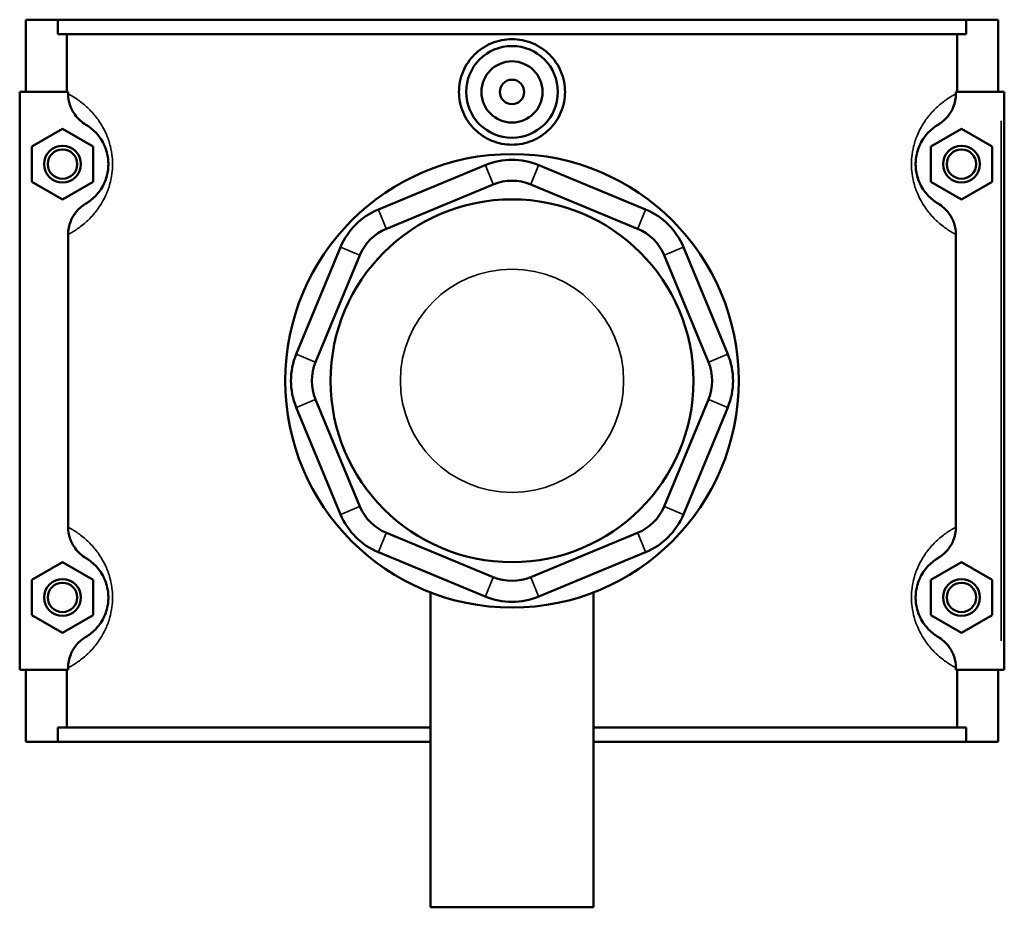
# Model space of a CAD drawing. Header units: inches. Extents: x -1 to 48.3, y -1.4 to 47.7.
# Tile 5 of 8: x 15.9 to 22.2, y 31.6 to 37.3. Entities that reach past the tile are written whole.
import ezdxf

# ---------------------------------------------------------------- set-up
doc = ezdxf.new("R2010")
doc.units = ezdxf.units.IN
doc.header["$MEASUREMENT"] = 0
doc.layers.add('Visible (ANSI)', color=7, linetype='Continuous', lineweight=50)
doc.layers.add('Visible Narrow (ANSI)', color=7, linetype='Continuous', lineweight=35)

msp = doc.modelspace()

# ---------------------------------------------------------------- linework, layer by layer
at = {"layer": 'Visible (ANSI)'}
for p, q in [((15.8919, 37.3092), (15.8919, 36.8442)), ((15.8919, 37.3092), (16.097, 37.3092)), ((16.097, 37.3092), (21.9467, 37.3092)), ((16.097, 37.2162), (16.097, 37.3092)), ((21.9467, 37.3092), (21.9467, 37.2162)), ((21.9467, 37.3092), (22.1519, 37.3092)), ((22.1519, 37.3092), (22.1519, 36.8442)), ((21.9467, 37.2162), (16.097, 37.2162)), ((16.1565, 36.8442), (16.1565, 37.2162)), ((21.8872, 36.8442), (21.8872, 37.2162)), ((16.1645, 36.8442), (15.8525, 36.8442)), ((15.8525, 36.8442), (15.8525, 33.1242)), ((16.1645, 36.8442), (16.1645, 36.8316)), ((21.8792, 36.8316), (21.8792, 36.8442)), ((21.8792, 36.8442), (22.1715, 36.8442)), ((22.1715, 36.8442), (22.1912, 36.8442)), ((22.1912, 33.1242), (22.1912, 36.8442)), ((15.9312, 36.4928), (16.1281, 36.6065)), ((16.1281, 36.6065), (16.3249, 36.4928)), ((21.9156, 36.6065), (21.7188, 36.4928)), ((22.1125, 36.4928), (21.9156, 36.6065)), ((15.9312, 36.2655), (15.9312, 36.4928)), ((16.3249, 36.4928), (16.3249, 36.2655)), ((21.7188, 36.4928), (21.7188, 36.2655)), ((22.1125, 36.2655), (22.1125, 36.4928)), ((18.85, 36.3729), (18.1614, 36.0877)), ((19.8823, 36.0877), (19.1938, 36.3729)), ((16.1281, 36.1519), (15.9312, 36.2655)), ((16.3249, 36.2655), (16.1281, 36.1519)), ((21.7188, 36.2655), (21.9156, 36.1519)), ((21.9156, 36.1519), (22.1125, 36.2655)), ((18.213, 35.9632), (18.9015, 36.2484)), ((19.1422, 36.2484), (19.8307, 35.9632)), ((16.1645, 35.9268), (16.1645, 34.0416)), ((21.8792, 34.0416), (21.8792, 35.9268)), ((17.9183, 35.8446), (17.6331, 35.1561)), ((20.4106, 35.1561), (20.1254, 35.8446)), ((17.7576, 35.1045), (18.0428, 35.7931)), ((20.0009, 35.7931), (20.2861, 35.1045)), ((18.0428, 34.1753), (17.7576, 34.8639)), ((20.2861, 34.8639), (20.0009, 34.1753)), ((17.6331, 34.8123), (17.9183, 34.1238)), ((20.1254, 34.1238), (20.4106, 34.8123)), ((18.9015, 33.72), (18.213, 34.0052)), ((19.8307, 34.0052), (19.1422, 33.72)), ((18.1614, 33.8807), (18.85, 33.5955)), ((19.1938, 33.5955), (19.8823, 33.8807)), ((15.9312, 33.7028), (16.1281, 33.8165)), ((16.1281, 33.8165), (16.3249, 33.7028)), ((21.9156, 33.8165), (21.7188, 33.7028)), ((22.1125, 33.7028), (21.9156, 33.8165)), ((15.9312, 33.4755), (15.9312, 33.7028)), ((16.3249, 33.7028), (16.3249, 33.4755)), ((21.7188, 33.7028), (21.7188, 33.4755)), ((22.1125, 33.4755), (22.1125, 33.7028)), ((18.4982, 33.6214), (18.4982, 31.5942)), ((19.5455, 33.6214), (19.5455, 31.5942)), ((16.1281, 33.3619), (15.9312, 33.4755)), ((16.3249, 33.4755), (16.1281, 33.3619)), ((21.7188, 33.4755), (21.9156, 33.3619)), ((21.9156, 33.3619), (22.1125, 33.4755)), ((15.8525, 33.1242), (16.1645, 33.1242)), ((15.8919, 33.1242), (15.8919, 32.6592)), ((16.1565, 32.7522), (16.1565, 33.1242)), ((16.1645, 33.1368), (16.1645, 33.1242)), ((21.8792, 33.1242), (21.8792, 33.1368)), ((22.1715, 33.1242), (21.8792, 33.1242)), ((21.8872, 32.7522), (21.8872, 33.1242)), ((22.1519, 33.1242), (22.1519, 32.6592)), ((22.1912, 33.1242), (22.1715, 33.1242)), ((18.4982, 32.7522), (16.097, 32.7522)), ((16.097, 32.6592), (16.097, 32.7522)), ((21.9467, 32.7522), (19.5455, 32.7522)), ((21.9467, 32.7522), (21.9467, 32.6592)), ((16.097, 32.6592), (15.8919, 32.6592)), ((16.097, 32.6592), (18.4982, 32.6592)), ((19.5455, 32.6592), (21.9467, 32.6592)), ((22.1519, 32.6592), (21.9467, 32.6592)), ((18.4982, 31.5942), (19.5455, 31.5942))]:
    msp.add_line(p, q, dxfattribs=at)
for centre, radius in [((19.0219, 36.8442), 0.2953), ((19.0219, 36.8442), 0.1969), ((19.0219, 36.8442), 0.0787), ((16.1281, 36.3792), 0.1181), ((16.1281, 36.3792), 0.0945), ((21.9156, 36.3792), 0.1181), ((21.9156, 36.3792), 0.0945), ((19.0219, 34.9842), 1.4599), ((19.0219, 34.9842), 1.168), ((16.1281, 33.5892), 0.1181), ((16.1281, 33.5892), 0.0945), ((21.9156, 33.5892), 0.1181), ((21.9156, 33.5892), 0.0945)]:
    msp.add_circle(centre, radius, dxfattribs=at)
for centre, radius, start, end in [((19.0219, 35.9579), 0.4492, 67.5, 112.5), ((19.0219, 35.9579), 0.3144, 67.5, 112.5), ((18.3333, 35.6727), 0.4492, 112.5, 157.5), ((19.7104, 35.6727), 0.4492, 22.5, 67.5), ((18.3333, 35.6727), 0.3144, 112.5, 157.5), ((19.7104, 35.6727), 0.3144, 22.5, 67.5), ((18.0481, 34.9842), 0.4492, 157.5, 202.5), ((19.9956, 34.9842), 0.4492, 337.5, 22.5), ((18.0481, 34.9842), 0.3144, 157.5, 202.5), ((19.9956, 34.9842), 0.3144, 337.5, 22.5), ((18.3333, 34.2957), 0.3144, 202.5, 247.5), ((19.7104, 34.2957), 0.3144, 292.5, 337.5), ((18.3333, 34.2957), 0.4492, 202.5, 247.5), ((19.7104, 34.2957), 0.4492, 292.5, 337.5), ((19.0219, 34.0105), 0.3144, 247.5, 292.5), ((19.0219, 34.0105), 0.4492, 247.5, 292.5)]:
    msp.add_arc(centre, radius, start, end, dxfattribs=at)
for points, knots in [([(19.3633, 36.8442), (19.3633, 36.8014), (19.3546, 36.7557), (19.3196, 36.6719), (19.2932, 36.6338), (19.2326, 36.5736), (19.1942, 36.5475), (19.1103, 36.513), (19.0646, 36.5045), (18.9791, 36.5045), (18.9335, 36.513), (18.8495, 36.5475), (18.8111, 36.5736), (18.7505, 36.6338), (18.7241, 36.6719), (18.6891, 36.7557), (18.6804, 36.8014), (18.6804, 36.887), (18.6891, 36.9326), (18.7241, 37.0165), (18.7505, 37.0546), (18.8111, 37.1148), (18.8495, 37.1408), (18.9335, 37.1754), (18.9791, 37.1839), (19.0646, 37.1839), (19.1103, 37.1754), (19.1942, 37.1408), (19.2326, 37.1148), (19.2932, 37.0546), (19.3196, 37.0165), (19.3546, 36.9326), (19.3633, 36.887), (19.3633, 36.8442)], [0, 0, 0, 0, 0.326333, 0.326333, 0.652666, 0.652666, 0.97861, 0.97861, 1.304554, 1.304554, 1.630498, 1.630498, 1.956443, 1.956443, 2.282775, 2.282775, 2.609108, 2.609108, 2.935441, 2.935441, 3.261774, 3.261774, 3.587718, 3.587718, 3.913662, 3.913662, 4.239607, 4.239607, 4.565551, 4.565551, 4.891884, 4.891884, 5.218216, 5.218216, 5.218216, 5.218216]), ([(16.1645, 36.8316), (16.1645, 36.8073), (16.1685, 36.7831), (16.1839, 36.7371), (16.1952, 36.7154), (16.2284, 36.6704), (16.2522, 36.649), (16.2793, 36.6328)], [-0.6116053, -0.6116053, -0.6116053, -0.6116053, -0.4261876, -0.4261876, -0.2412182, -0.2412182, 0, 0, 0, 0]), ([(21.7644, 36.6328), (21.7863, 36.6458), (21.806, 36.6623), (21.8395, 36.701), (21.8531, 36.7231), (21.8736, 36.7739), (21.8792, 36.8026), (21.8792, 36.8316)], [-0.6110334, -0.6110334, -0.6110334, -0.6110334, -0.4169543, -0.4169543, -0.2208786, -0.2208786, 0, 0, 0, 0]), ([(16.2793, 36.6328), (16.2856, 36.629), (16.2927, 36.6245), (16.3101, 36.612), (16.3209, 36.6034), (16.3418, 36.5833), (16.3517, 36.5727), (16.3702, 36.5488), (16.3788, 36.536), (16.3925, 36.5112), (16.3977, 36.5003), (16.4078, 36.475), (16.4125, 36.4602), (16.4189, 36.4317), (16.421, 36.4185), (16.423, 36.3964), (16.4234, 36.3878), (16.4234, 36.3792), (16.4234, 36.3706), (16.423, 36.3619), (16.421, 36.3399), (16.4189, 36.3267), (16.4125, 36.2982), (16.4078, 36.2834), (16.3977, 36.2581), (16.3925, 36.2472), (16.3788, 36.2224), (16.3702, 36.2096), (16.3517, 36.1857), (16.3418, 36.1751), (16.3209, 36.155), (16.3101, 36.1464), (16.2927, 36.1339), (16.2856, 36.1294), (16.2793, 36.1256)], [0.684808, 0.684808, 0.684808, 0.684808, 1.066831, 1.066831, 1.547853, 1.547853, 1.933859, 1.933859, 2.261983, 2.261983, 2.476964, 2.476964, 2.7169, 2.7169, 2.902021, 2.902021, 3.017722, 3.017722, 3.017722, 3.133422, 3.133422, 3.318544, 3.318544, 3.55848, 3.55848, 3.773461, 3.773461, 4.101584, 4.101584, 4.48759, 4.48759, 4.968612, 4.968612, 5.350636, 5.350636, 5.350636, 5.350636]), ([(21.7644, 36.1256), (21.7581, 36.1294), (21.751, 36.1339), (21.7336, 36.1464), (21.7228, 36.155), (21.7019, 36.1751), (21.692, 36.1857), (21.6735, 36.2096), (21.6649, 36.2224), (21.6513, 36.2472), (21.646, 36.2581), (21.636, 36.2834), (21.6312, 36.2982), (21.6248, 36.3267), (21.6227, 36.3399), (21.6207, 36.3619), (21.6204, 36.3706), (21.6204, 36.3792), (21.6204, 36.3878), (21.6207, 36.3964), (21.6227, 36.4185), (21.6248, 36.4317), (21.6312, 36.4602), (21.636, 36.475), (21.646, 36.5003), (21.6513, 36.5112), (21.6649, 36.536), (21.6735, 36.5488), (21.692, 36.5727), (21.7019, 36.5833), (21.7228, 36.6034), (21.7336, 36.612), (21.751, 36.6245), (21.7581, 36.629), (21.7644, 36.6328)], [0.684808, 0.684808, 0.684808, 0.684808, 1.066832, 1.066832, 1.547854, 1.547854, 1.933859, 1.933859, 2.261983, 2.261983, 2.476964, 2.476964, 2.7169, 2.7169, 2.902021, 2.902021, 3.017722, 3.017722, 3.017722, 3.133422, 3.133422, 3.318544, 3.318544, 3.55848, 3.55848, 3.773461, 3.773461, 4.101584, 4.101584, 4.48759, 4.48759, 4.968611, 4.968611, 5.350636, 5.350636, 5.350636, 5.350636]), ([(16.2793, 36.1256), (16.2575, 36.1126), (16.2377, 36.0961), (16.2042, 36.0574), (16.1906, 36.0353), (16.1701, 35.9845), (16.1645, 35.9558), (16.1645, 35.9268)], [-0.6110334, -0.6110334, -0.6110334, -0.6110334, -0.4169543, -0.4169543, -0.2208786, -0.2208786, 0, 0, 0, 0]), ([(21.8792, 35.9268), (21.8792, 35.9511), (21.8753, 35.9753), (21.8598, 36.0213), (21.8485, 36.043), (21.8153, 36.088), (21.7916, 36.1094), (21.7644, 36.1256)], [-0.6116053, -0.6116053, -0.6116053, -0.6116053, -0.4261876, -0.4261876, -0.2412182, -0.2412182, 0, 0, 0, 0]), ([(16.1645, 34.0416), (16.1645, 34.0173), (16.1685, 33.9931), (16.1839, 33.9471), (16.1952, 33.9254), (16.2284, 33.8804), (16.2522, 33.859), (16.2793, 33.8428)], [-0.6116053, -0.6116053, -0.6116053, -0.6116053, -0.4261876, -0.4261876, -0.2412182, -0.2412182, 0, 0, 0, 0]), ([(21.7644, 33.8428), (21.7863, 33.8558), (21.806, 33.8723), (21.8395, 33.911), (21.8531, 33.9331), (21.8736, 33.9839), (21.8792, 34.0126), (21.8792, 34.0416)], [-0.6110334, -0.6110334, -0.6110334, -0.6110334, -0.4169543, -0.4169543, -0.2208786, -0.2208786, 0, 0, 0, 0]), ([(16.2793, 33.8428), (16.2856, 33.839), (16.2927, 33.8345), (16.3101, 33.822), (16.3209, 33.8134), (16.3418, 33.7933), (16.3517, 33.7827), (16.3702, 33.7588), (16.3788, 33.746), (16.3925, 33.7212), (16.3977, 33.7103), (16.4078, 33.685), (16.4125, 33.6702), (16.4189, 33.6417), (16.421, 33.6285), (16.423, 33.6064), (16.4234, 33.5978), (16.4234, 33.5892), (16.4234, 33.5806), (16.423, 33.5719), (16.421, 33.5499), (16.4189, 33.5367), (16.4125, 33.5082), (16.4078, 33.4934), (16.3977, 33.4681), (16.3925, 33.4572), (16.3788, 33.4324), (16.3702, 33.4196), (16.3517, 33.3957), (16.3418, 33.3851), (16.3209, 33.365), (16.3101, 33.3564), (16.2927, 33.3439), (16.2856, 33.3394), (16.2793, 33.3356)], [0.684808, 0.684808, 0.684808, 0.684808, 1.066832, 1.066832, 1.547853, 1.547853, 1.933859, 1.933859, 2.261983, 2.261983, 2.476964, 2.476964, 2.7169, 2.7169, 2.902021, 2.902021, 3.017722, 3.017722, 3.017722, 3.133422, 3.133422, 3.318544, 3.318544, 3.55848, 3.55848, 3.773461, 3.773461, 4.101584, 4.101584, 4.48759, 4.48759, 4.968612, 4.968612, 5.350636, 5.350636, 5.350636, 5.350636]), ([(21.7644, 33.3356), (21.7581, 33.3394), (21.751, 33.3439), (21.7336, 33.3564), (21.7228, 33.365), (21.7019, 33.3851), (21.692, 33.3957), (21.6735, 33.4196), (21.6649, 33.4324), (21.6513, 33.4572), (21.646, 33.4681), (21.636, 33.4934), (21.6312, 33.5082), (21.6248, 33.5367), (21.6227, 33.5499), (21.6207, 33.5719), (21.6204, 33.5806), (21.6204, 33.5892), (21.6204, 33.5978), (21.6207, 33.6064), (21.6227, 33.6285), (21.6248, 33.6417), (21.6312, 33.6702), (21.636, 33.685), (21.646, 33.7103), (21.6513, 33.7212), (21.6649, 33.746), (21.6735, 33.7588), (21.692, 33.7827), (21.7019, 33.7933), (21.7228, 33.8134), (21.7336, 33.822), (21.751, 33.8345), (21.7581, 33.839), (21.7644, 33.8428)], [0.684727, 0.684727, 0.684727, 0.684727, 1.066752, 1.066752, 1.547774, 1.547774, 1.933779, 1.933779, 2.261903, 2.261903, 2.476883, 2.476883, 2.716819, 2.716819, 2.90194, 2.90194, 3.017641, 3.017641, 3.017641, 3.133342, 3.133342, 3.318463, 3.318463, 3.558399, 3.558399, 3.773379, 3.773379, 4.101503, 4.101503, 4.487508, 4.487508, 4.968529, 4.968529, 5.350555, 5.350555, 5.350555, 5.350555]), ([(16.2793, 33.3356), (16.2575, 33.3226), (16.2377, 33.3061), (16.2042, 33.2674), (16.1906, 33.2453), (16.1701, 33.1945), (16.1645, 33.1658), (16.1645, 33.1368)], [-0.6110334, -0.6110334, -0.6110334, -0.6110334, -0.4169543, -0.4169543, -0.2208786, -0.2208786, 0, 0, 0, 0]), ([(21.8792, 33.1368), (21.8792, 33.1611), (21.8753, 33.1853), (21.8598, 33.2313), (21.8485, 33.253), (21.8153, 33.298), (21.7916, 33.3194), (21.7644, 33.3356)], [-0.6116053, -0.6116053, -0.6116053, -0.6116053, -0.4261876, -0.4261876, -0.2412182, -0.2412182, 0, 0, 0, 0])]:
    msp.add_open_spline(points, degree=3, knots=knots, dxfattribs=at)
at = {"layer": 'Visible Narrow (ANSI)'}
for p, q in [((22.1715, 36.6582), (22.1715, 33.3102)), ((18.8989, 36.2547), (18.8525, 36.3667)), ((19.1448, 36.2547), (19.1912, 36.3667)), ((18.164, 36.0815), (18.2104, 35.9695)), ((19.8333, 35.9695), (19.8797, 36.0815)), ((18.0366, 35.7956), (17.9245, 35.842)), ((20.0071, 35.7956), (20.1192, 35.842)), ((17.7514, 35.1071), (17.6393, 35.1535)), ((20.2923, 35.1071), (20.4044, 35.1535)), ((17.7514, 34.8613), (17.6393, 34.8149)), ((20.2923, 34.8613), (20.4044, 34.8149)), ((18.0366, 34.1728), (17.9245, 34.1263)), ((20.0071, 34.1728), (20.1192, 34.1263)), ((18.2104, 33.9989), (18.164, 33.8869)), ((19.8333, 33.9989), (19.8797, 33.8869)), ((18.8989, 33.7137), (18.8525, 33.6017)), ((19.1448, 33.7137), (19.1912, 33.6017))]:
    msp.add_line(p, q, dxfattribs=at)
msp.add_circle((19.0219, 34.9842), 0.7187, dxfattribs=at)
for points, knots in [([(16.1645, 35.9268), (16.1791, 35.9345), (16.1962, 35.9442), (16.2341, 35.9693), (16.2547, 35.9845), (16.2947, 36.0198), (16.3135, 36.0385), (16.3488, 36.0806), (16.3652, 36.1031), (16.3912, 36.1468), (16.4012, 36.1659), (16.4204, 36.2105), (16.4294, 36.2366), (16.4417, 36.2868), (16.4457, 36.31), (16.4494, 36.3488), (16.4501, 36.364), (16.4501, 36.3792), (16.4501, 36.3944), (16.4494, 36.4096), (16.4457, 36.4484), (16.4417, 36.4716), (16.4294, 36.5218), (16.4204, 36.5478), (16.4012, 36.5925), (16.3912, 36.6115), (16.3652, 36.6553), (16.3488, 36.6777), (16.3135, 36.7199), (16.2947, 36.7386), (16.2547, 36.7739), (16.2341, 36.7891), (16.1962, 36.8142), (16.1791, 36.8239), (16.1645, 36.8316)], [-5.471779, -5.471779, -5.471779, -5.471779, -4.968612, -4.968612, -4.48759, -4.48759, -4.101584, -4.101584, -3.773461, -3.773461, -3.55848, -3.55848, -3.318544, -3.318544, -3.133422, -3.133422, -3.017722, -3.017722, -3.017722, -2.902021, -2.902021, -2.7169, -2.7169, -2.476964, -2.476964, -2.261983, -2.261983, -1.933859, -1.933859, -1.547853, -1.547853, -1.066831, -1.066831, -0.563664, -0.563664, -0.563664, -0.563664]), ([(21.8792, 36.8316), (21.8646, 36.8239), (21.8475, 36.8142), (21.8096, 36.7891), (21.789, 36.7739), (21.749, 36.7386), (21.7303, 36.7199), (21.6949, 36.6777), (21.6785, 36.6553), (21.6525, 36.6115), (21.6426, 36.5925), (21.6233, 36.5478), (21.6143, 36.5218), (21.602, 36.4716), (21.598, 36.4484), (21.5943, 36.4096), (21.5936, 36.3944), (21.5936, 36.3792), (21.5936, 36.364), (21.5943, 36.3488), (21.598, 36.31), (21.602, 36.2868), (21.6143, 36.2366), (21.6233, 36.2105), (21.6426, 36.1659), (21.6525, 36.1468), (21.6785, 36.1031), (21.6949, 36.0806), (21.7303, 36.0385), (21.749, 36.0198), (21.789, 35.9845), (21.8096, 35.9693), (21.8475, 35.9442), (21.8646, 35.9345), (21.8792, 35.9268)], [-5.471779, -5.471779, -5.471779, -5.471779, -4.968611, -4.968611, -4.48759, -4.48759, -4.101584, -4.101584, -3.773461, -3.773461, -3.55848, -3.55848, -3.318544, -3.318544, -3.133422, -3.133422, -3.017722, -3.017722, -3.017722, -2.902021, -2.902021, -2.7169, -2.7169, -2.476964, -2.476964, -2.261983, -2.261983, -1.933859, -1.933859, -1.547854, -1.547854, -1.066832, -1.066832, -0.563664, -0.563664, -0.563664, -0.563664]), ([(16.1645, 33.1368), (16.1791, 33.1445), (16.1962, 33.1542), (16.2341, 33.1793), (16.2547, 33.1945), (16.2947, 33.2298), (16.3135, 33.2485), (16.3488, 33.2906), (16.3652, 33.3131), (16.3912, 33.3568), (16.4012, 33.3759), (16.4204, 33.4205), (16.4294, 33.4466), (16.4417, 33.4968), (16.4457, 33.52), (16.4494, 33.5588), (16.4501, 33.574), (16.4501, 33.5892), (16.4501, 33.6044), (16.4494, 33.6196), (16.4457, 33.6584), (16.4417, 33.6816), (16.4294, 33.7318), (16.4204, 33.7578), (16.4012, 33.8025), (16.3912, 33.8215), (16.3652, 33.8653), (16.3488, 33.8877), (16.3135, 33.9299), (16.2947, 33.9486), (16.2547, 33.9839), (16.2341, 33.9991), (16.1962, 34.0242), (16.1791, 34.0339), (16.1645, 34.0416)], [-5.471779, -5.471779, -5.471779, -5.471779, -4.968612, -4.968612, -4.48759, -4.48759, -4.101584, -4.101584, -3.773461, -3.773461, -3.55848, -3.55848, -3.318544, -3.318544, -3.133422, -3.133422, -3.017722, -3.017722, -3.017722, -2.902021, -2.902021, -2.7169, -2.7169, -2.476964, -2.476964, -2.261983, -2.261983, -1.933859, -1.933859, -1.547853, -1.547853, -1.066832, -1.066832, -0.563664, -0.563664, -0.563664, -0.563664]), ([(21.8792, 34.0416), (21.8646, 34.0339), (21.8475, 34.0242), (21.8096, 33.9991), (21.789, 33.9839), (21.749, 33.9486), (21.7303, 33.9299), (21.6949, 33.8877), (21.6785, 33.8653), (21.6525, 33.8215), (21.6426, 33.8025), (21.6233, 33.7578), (21.6143, 33.7318), (21.602, 33.6816), (21.598, 33.6584), (21.5943, 33.6196), (21.5936, 33.6044), (21.5936, 33.5892), (21.5936, 33.574), (21.5943, 33.5588), (21.598, 33.52), (21.602, 33.4968), (21.6143, 33.4466), (21.6233, 33.4205), (21.6426, 33.3759), (21.6525, 33.3568), (21.6785, 33.3131), (21.6949, 33.2906), (21.7303, 33.2485), (21.749, 33.2298), (21.789, 33.1945), (21.8096, 33.1793), (21.8475, 33.1542), (21.8646, 33.1445), (21.8792, 33.1368)], [-5.471699, -5.471699, -5.471699, -5.471699, -4.968529, -4.968529, -4.487508, -4.487508, -4.101503, -4.101503, -3.773379, -3.773379, -3.558399, -3.558399, -3.318463, -3.318463, -3.133342, -3.133342, -3.017641, -3.017641, -3.017641, -2.90194, -2.90194, -2.716819, -2.716819, -2.476883, -2.476883, -2.261903, -2.261903, -1.933779, -1.933779, -1.547774, -1.547774, -1.066752, -1.066752, -0.563583, -0.563583, -0.563583, -0.563583])]:
    msp.add_open_spline(points, degree=3, knots=knots, dxfattribs=at)

doc.saveas('drawing.dxf')
